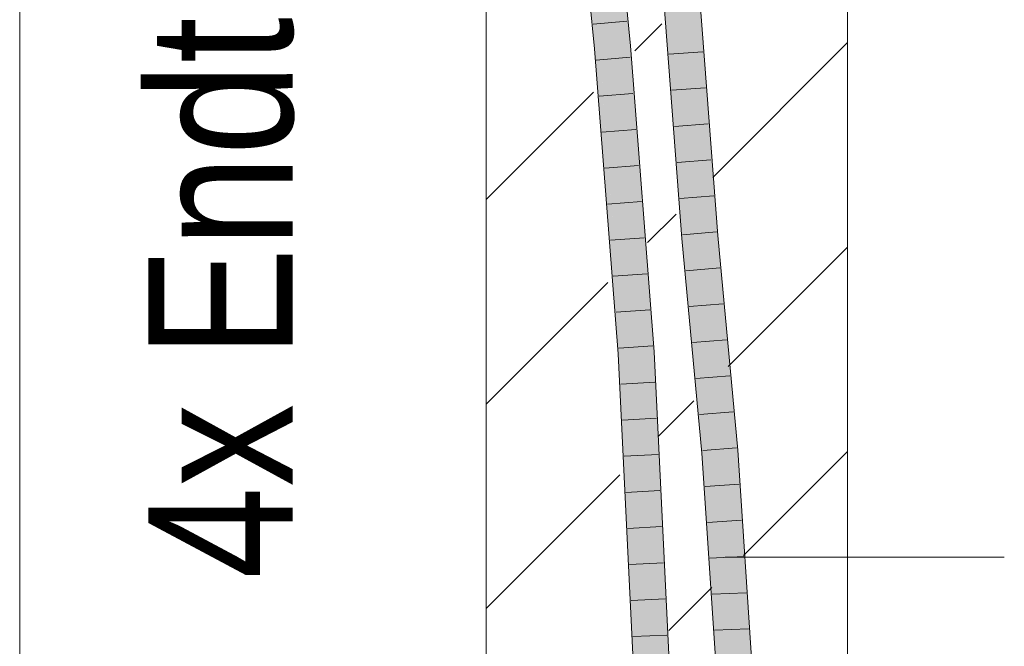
# Model space of a CAD drawing. Extents: x -500 to 300, y 62 to 1162.
# Tile 230 of 256: x 237.89 to 244.7, y 908.02 to 912.36. Entities that reach past the tile are written whole.
import ezdxf
from ezdxf.lldxf.tags import DXFTag

# ---------------------------------------------------------------- set-up
doc = ezdxf.new("R2010")
doc.units = 0
doc.layers.get('0').update_dxf_attribs({"lineweight": 13})
for name, color, linetype, lineweight, true_color in [('E_Detail_Beschriftung', 7, 'Continuous', 13, 0x009900), ('E_Detail_Wandschraffur', 7, 'Continuous', 5, 0xc0c0c0), ('E_Leerrohr 25-A06G93S78I', 7, 'Continuous', 9, 0xff8000), ('E_Leerrohr 25-Shading', 7, 'Continuous', 9, 0xff8000)]:
    doc.layers.add(name, color=color, linetype=linetype, lineweight=lineweight, true_color=true_color)
doc.layers.add('E_Detail_Linie_Text_Bem', color=7, linetype='Continuous', lineweight=13)
doc.styles.get("Standard").update_dxf_attribs({"font": 'ARIALN.TTF'})
tags = doc.linetypes.add('fein_strichliert', pattern=[4, 1, -2, 1]).pattern_tags.tags
tags[8:9] = [DXFTag(74, 4), DXFTag(75, 0), DXFTag(340, '0'), DXFTag(46, 0.0), DXFTag(50, 0.0), DXFTag(44, 0.0), DXFTag(45, 0.0)]
tags[6:7] = [DXFTag(74, 4), DXFTag(75, 0), DXFTag(340, '0'), DXFTag(46, 0.0), DXFTag(50, 0.0), DXFTag(44, 0.0), DXFTag(45, 0.0)]
tags[4:5] = [DXFTag(74, 4), DXFTag(75, 0), DXFTag(340, '0'), DXFTag(46, 0.0), DXFTag(50, 0.0), DXFTag(44, 0.0), DXFTag(45, 0.0)]
tags = doc.linetypes.add('fein_strichliert-A06G93S58I', pattern=[4, 1, -2, 1]).pattern_tags.tags
tags[8:9] = [DXFTag(74, 4), DXFTag(75, 0), DXFTag(340, '0'), DXFTag(46, 0.0), DXFTag(50, 0.0), DXFTag(44, 0.0), DXFTag(45, 0.0)]
tags[6:7] = [DXFTag(74, 4), DXFTag(75, 0), DXFTag(340, '0'), DXFTag(46, 0.0), DXFTag(50, 0.0), DXFTag(44, 0.0), DXFTag(45, 0.0)]
tags[4:5] = [DXFTag(74, 4), DXFTag(75, 0), DXFTag(340, '0'), DXFTag(46, 0.0), DXFTag(50, 0.0), DXFTag(44, 0.0), DXFTag(45, 0.0)]

# ---------------------------------------------------------------- blocks, each defined once
blk = doc.blocks.new('Shading-A06G93GV8I', base_point=(241.4508, 904.1259))
at = {"layer": 'E_Leerrohr 25-Shading', "color": 43, "true_color": 0xd7ab7f}
for points in [[(241.8664, 912.1533), (241.9029, 912.1565), (241.6839, 914.049), (241.7203, 914.0524)], [(242.079, 912.1718), (242.1154, 912.175), (241.8963, 914.0692), (241.9327, 914.0727)], [(242.3831, 912.4883), (242.3466, 912.486), (242.508, 910.8453), (242.4716, 910.8422)], [(242.5655, 912.4995), (242.5596, 912.4991), (242.6842, 910.8601)], [(242.7207, 910.8632), (242.5961, 912.5014), (242.6842, 910.8601), (242.5655, 912.4995)], [(241.9029, 912.1565), (241.8664, 912.1533), (241.92, 911.9269)], [(241.9204, 911.921), (241.92, 911.9269), (241.8848, 911.9178), (241.8664, 912.1533)], [(241.9029, 912.1565), (241.92, 911.9269), (241.9213, 911.9215)], [(242.079, 912.1718), (242.0973, 911.9379), (242.1154, 912.175), (242.1338, 911.9412)], [(242.0973, 911.9379), (242.2447, 910.0569), (242.1338, 911.9412), (242.2812, 910.0592)], [(242.0604, 910.0455), (241.9204, 911.921), (242.0317, 910.0437), (241.8848, 911.9178)], [(241.9213, 911.9215), (241.92, 911.9269), (242.0621, 910.0456), (242.0604, 910.0455)], [(242.0621, 910.0456), (242.0682, 910.046), (241.9213, 911.9215)], [(242.508, 910.8453), (242.4716, 910.8422), (242.6467, 909.3609), (242.6102, 909.358)], [(242.7207, 910.8632), (242.6842, 910.8601), (242.8594, 909.3778), (242.8229, 909.3749)], [(242.0604, 910.0455), (242.0317, 910.0437), (242.1537, 907.609), (242.1491, 907.6088)], [(242.0621, 910.0456), (242.0604, 910.0455), (242.1563, 907.6091), (242.1537, 907.609)], [(242.0621, 910.0456), (242.1563, 907.6091), (242.0682, 910.046), (242.1705, 907.6097)], [(242.1705, 907.6097), (242.1856, 907.6103), (242.0682, 910.046)], [(242.3623, 907.6176), (242.3988, 907.6191), (242.2447, 910.0569), (242.2812, 910.0592)], [(242.6467, 909.3609), (242.6102, 909.358), (242.7383, 907.8495), (242.7101, 907.8488)], [(242.7467, 907.8497), (242.6467, 909.3609), (242.7383, 907.8495)], [(242.8594, 909.3778), (242.8229, 909.3749), (242.9601, 907.8552), (242.9234, 907.8542)]]:
    blk.add_solid(points, dxfattribs=at)
at = {"layer": 'E_Leerrohr 25-Shading', "color": 31, "true_color": 0xfabd7f}
for points in [[(241.9029, 912.1565), (241.9909, 912.1641), (241.7203, 914.0524), (241.8083, 914.0608)], [(241.8963, 914.0692), (241.9097, 913.0073), (242.0745, 912.1714), (241.9909, 912.1641)], [(241.8963, 914.0692), (242.0745, 912.1714), (242.079, 912.1718)], [(242.5961, 910.8527), (242.4572, 912.4928), (242.508, 910.8453), (242.3831, 912.4883)], [(242.5961, 910.8527), (242.4714, 912.4937), (242.4572, 912.4928)], [(242.5596, 912.4991), (242.4714, 912.4937), (242.6842, 910.8601), (242.5961, 910.8527)], [(241.9029, 912.1565), (241.9213, 911.9215), (241.9909, 912.1641), (242.0093, 911.9294)], [(242.0745, 912.1714), (241.9909, 912.1641), (242.0973, 911.9379), (242.2447, 910.0569)], [(242.2447, 910.0569), (241.9909, 912.1641), (242.1753, 910.0526)], [(241.9909, 912.1641), (242.0093, 911.9294), (242.1753, 910.0526), (242.1713, 910.0524)], [(242.079, 912.1718), (242.0745, 912.1714), (242.0973, 911.9379)], [(241.9213, 911.9215), (242.0682, 910.046), (242.0093, 911.9294), (242.1564, 910.0515)], [(242.0093, 911.9294), (242.1564, 910.0515), (242.1713, 910.0524)], [(242.5961, 910.8527), (242.508, 910.8453), (242.7348, 909.3679), (242.6467, 909.3609)], [(242.6842, 910.8601), (242.5961, 910.8527), (242.8229, 909.3749), (242.7348, 909.3679)], [(242.1856, 907.6103), (242.274, 907.614), (242.0682, 910.046), (242.1564, 910.0515)], [(242.1713, 910.0524), (242.1564, 910.0515), (242.3448, 907.6168), (242.3106, 907.6154)], [(242.1564, 910.0515), (242.274, 907.614), (242.3106, 907.6154)], [(242.1713, 910.0524), (242.3448, 907.6168), (242.1753, 910.0526), (242.3511, 907.6171)], [(242.3511, 907.6171), (242.3623, 907.6176), (242.1753, 910.0526), (242.2447, 910.0569)], [(242.7348, 909.3679), (242.6467, 909.3609), (242.8351, 907.852), (242.7467, 907.8497)], [(242.8229, 909.3749), (242.7348, 909.3679), (242.9234, 907.8542), (242.8351, 907.852)]]:
    blk.add_solid(points, dxfattribs=at)
blk = doc.blocks.new('Referenz-A06G93SG8I')
at = {"layer": 'E_Detail_Linie_Text_Bem', "linetype": 'fein_strichliert-A06G93S58I', "ltscale": 0.65}
blk.add_line((237.8897, 903.0743), (237.8897, 955.9536), dxfattribs=at)
at = {"layer": 'E_Detail_Linie_Text_Bem', "linetype": 'Continuous', "ltscale": 0.13}
for p, q in [((243.618, 943.8823), (243.618, 903.8823)), ((241.118, 903.8823), (241.118, 931.8823))]:
    blk.add_line(p, q, dxfattribs=at)
at = {"layer": 'E_Detail_Linie_Text_Bem', "color": 0, "linetype": 'Continuous', "ltscale": 0.13}
blk.add_line((242.7712, 908.6374), (244.7032, 908.6374), dxfattribs=at)
at = {"layer": 'E_Detail_Wandschraffur', "linetype": 'ByBlock', "ltscale": 0.13}
for p, q in [((242.1473, 912.1405), (242.333, 912.3262)), ((241.118, 911.1112), (241.8601, 911.8533)), ((242.7921, 909.9569), (243.618, 910.7828)), ((242.3076, 909.4724), (242.5552, 909.72)), ((241.118, 908.2828), (242.043, 909.2078))]:
    blk.add_line(p, q, dxfattribs=at)
at = {"layer": 'E_Detail_Wandschraffur', "linetype": 'fein_strichliert', "ltscale": 0.13}
for p, q in [((242.6861, 911.2651), (243.618, 912.197)), ((242.2346, 910.8136), (242.432, 911.011)), ((241.118, 909.697), (241.9598, 910.5387)), ((242.8981, 908.6487), (243.618, 909.3686)), ((242.3807, 908.1312), (242.6785, 908.429))]:
    blk.add_line(p, q, dxfattribs=at)
at = {"layer": 'E_Leerrohr 25-A06G93S78I', "linetype": 'Continuous', "ltscale": 0.13}
for p, q in [((241.8664, 912.1533), (241.6839, 914.0489)), ((242.1155, 912.175), (241.9327, 914.0727)), ((242.3466, 912.486), (242.4716, 910.8422)), ((242.5961, 912.5014), (242.7207, 910.8632)), ((242.0916, 912.3445), (241.8575, 912.324)), ((242.0317, 910.0437), (241.8664, 912.1533)), ((242.2812, 910.0592), (242.1155, 912.175)), ((242.3822, 912.117), (242.6167, 912.1326)), ((242.1142, 912.0953), (241.88, 912.0752)), ((242.4012, 911.8673), (242.6356, 911.8837)), ((242.1337, 911.8457), (241.8995, 911.8263)), ((242.1533, 911.5961), (241.919, 911.5774)), ((242.4201, 911.6176), (242.6545, 911.6348)), ((242.4391, 911.3679), (242.6734, 911.386)), ((242.1728, 911.3466), (241.9385, 911.3285)), ((242.4581, 911.1182), (242.6923, 911.1371)), ((242.1924, 911.097), (241.958, 911.0796)), ((242.2119, 910.8474), (241.9775, 910.8307)), ((242.4716, 910.8422), (242.6102, 909.358)), ((242.4771, 910.8686), (242.7113, 910.8882)), ((242.7207, 910.8632), (242.8594, 909.3778)), ((242.4999, 910.6196), (242.7341, 910.6392)), ((242.2315, 910.5978), (241.997, 910.5818)), ((242.5231, 910.3708), (242.7573, 910.3902)), ((242.251, 910.3483), (242.0165, 910.3329)), ((242.2706, 910.0987), (242.0361, 910.084)), ((242.5464, 910.122), (242.7806, 910.1412)), ((242.1491, 907.6088), (242.0317, 910.0437)), ((242.3988, 907.6191), (242.2812, 910.0592)), ((242.5696, 909.8732), (242.8038, 909.8922)), ((242.2838, 909.8488), (242.0493, 909.8346)), ((242.5929, 909.6243), (242.8271, 909.6432)), ((242.2959, 909.5988), (242.0613, 909.5852)), ((242.308, 909.3489), (242.0733, 909.3357)), ((242.6102, 909.358), (242.7101, 907.8488)), ((242.6161, 909.3755), (242.8504, 909.3942)), ((242.8594, 909.3778), (242.9601, 907.8552)), ((242.633, 909.1271), (242.8674, 909.1438)), ((242.32, 909.0989), (242.0853, 909.0863)), ((242.6494, 908.8786), (242.884, 908.8933)), ((242.3321, 908.8489), (242.0974, 908.8368)), ((242.3441, 908.599), (242.1094, 908.5873)), ((242.6659, 908.6302), (242.9005, 908.6428)), ((242.6823, 908.3818), (242.9171, 908.3923)), ((242.3562, 908.349), (242.1214, 908.3379)), ((242.6988, 908.1334), (242.9336, 908.1418)), ((242.3682, 908.0991), (242.1334, 908.0884))]:
    blk.add_line(p, q, dxfattribs=at)
at = {"layer": 'E_Detail_Beschriftung', "linetype": 'Continuous', "ltscale": 0.13, "insert": (238.7791, 908.4881), "char_height": 1, "attachment_point": 1, "rotation": 90}
blk.add_mtext('{\\fArial Narrow;4x Endtülle}', dxfattribs=at)

msp = doc.modelspace()

# ---------------------------------------------------------------- block references
at = {"color": 8, "lineweight": 25, "ltscale": 0.25, "true_color": 0x808080}
msp.add_blockref('Referenz-A06G93SG8I', (0, 0), dxfattribs=at)
msp.add_blockref('Shading-A06G93GV8I', (241.4508, 904.1259))

doc.saveas('drawing.dxf')
